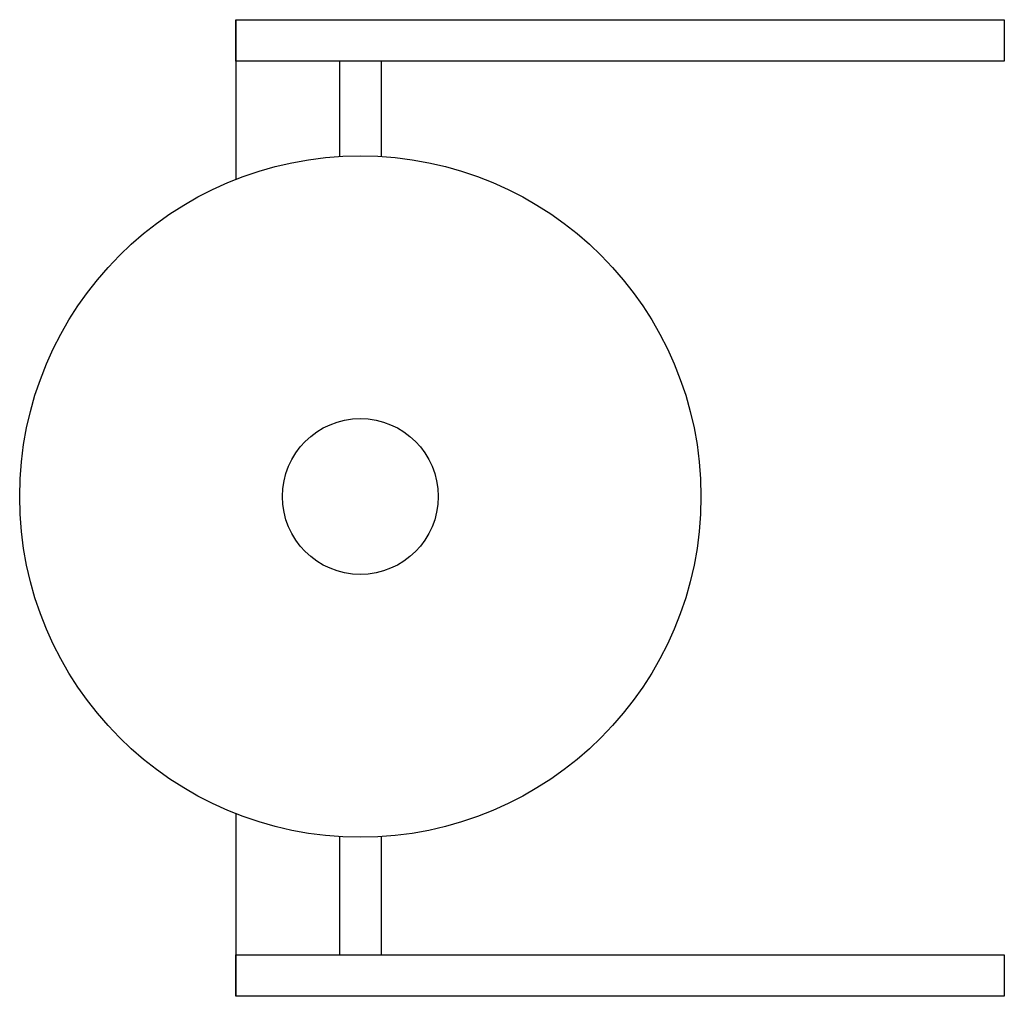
# Model space of a CAD drawing. Extents: x 158.543 to 159.017, y 18.68 to 19.15.
import ezdxf

# ---------------------------------------------------------------- set-up
doc = ezdxf.new("R2010")
doc.units = 0
doc.header["$MEASUREMENT"] = 0
doc.layers.add('MUEBLES', color=251, linetype='CONTINUOUS')

msp = doc.modelspace()

# ---------------------------------------------------------------- linework, layer by layer
at = {"layer": 'MUEBLES'}
for p, q in [((158.64665, 19.1503), (158.64665, 19.07344)), ((158.69665, 19.1303), (158.69665, 19.08451)), ((158.71665, 19.1303), (158.71665, 19.08451)), ((158.64665, 18.76821), (158.64665, 18.6803)), ((158.69665, 18.75715), (158.69665, 18.7003)), ((158.71665, 18.75715), (158.71665, 18.7003))]:
    msp.add_line(p, q, dxfattribs=at)
for points in [[(158.64665, 19.1503), (159.01665, 19.1503), (159.01665, 19.1303), (158.64665, 19.1303)], [(158.64665, 18.7003), (159.01665, 18.7003), (159.01665, 18.6803), (158.64665, 18.6803)]]:
    msp.add_lwpolyline(points, close=True, dxfattribs=at)
for radius in [0.16399, 0.0375]:
    msp.add_circle((158.70665, 18.92083), radius, dxfattribs=at)

doc.saveas('drawing.dxf')
